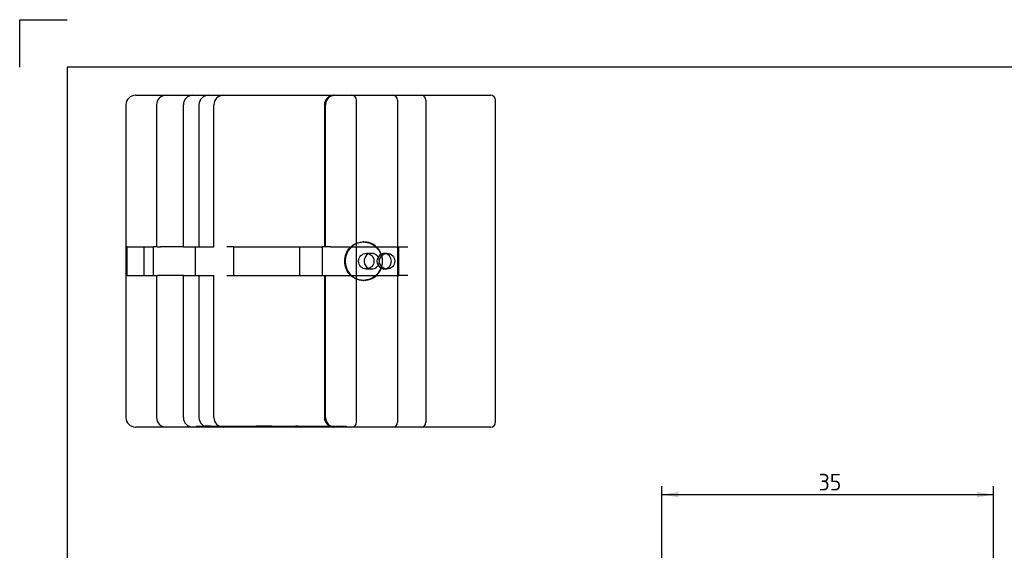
# Paper-space layout 'Sheet1' of a CAD drawing. Header units: millimetres. Extents: x 0 to 420, y 0 to 297.
# Tile 3 of 8: x 0 to 208, y 185 to 297. Entities that reach past the tile are written whole.
import ezdxf
from ezdxf.enums import TextEntityAlignment as Align
from ezdxf.lldxf.tags import DXFTag

# ---------------------------------------------------------------- set-up
doc = ezdxf.new("R2010")
doc.units = ezdxf.units.MM
doc.layers.add('Default', color=7, linetype='Continuous')
doc.layers.add('GEN0001-D315_MIN', color=7, linetype='Continuous')
doc.styles.add('SEACAD_Solid_Edge_ISO', font='seiso.ttf')
tags = doc.linetypes.add('HIDDEN2', pattern=[4.7625, 3.175, -1.5875]).pattern_tags.tags
tags[6:7] = [DXFTag(74, 4), DXFTag(75, 0), DXFTag(340, '0'), DXFTag(46, 0.0), DXFTag(50, 0.0), DXFTag(44, 0.0), DXFTag(45, 0.0)]
tags[4:5] = [DXFTag(74, 4), DXFTag(75, 0), DXFTag(340, '0'), DXFTag(46, 0.0), DXFTag(50, 0.0), DXFTag(44, 0.0), DXFTag(45, 0.0)]
doc.dimstyles.new('ISO', dxfattribs={"dimtxt": 3.5, "dimasz": 3.5, "dimexe": 1.75, "dimexo": 0, "dimgap": 0.875, "dimtad": 1, "dimlfac": 0.5, "dimtxsty": 'SEACAD_Solid_Edge_ISO', "dimblk1": '_SE_FILLED', "dimblk2": '_SE_FILLED', "dimsah": 1, "dimcen": 1.75, "dimadec": 0, "dimazin": 0, "dimtfac": 0.5, "dimtdec": 3, "dimtmove": 0, "dimatfit": 3, "dimfxl": 1, "dimarcsym": 0})

# ---------------------------------------------------------------- blocks, each defined once
blk = doc.blocks.new('SE1')
at = {"layer": 'GEN0001-D315_MIN', "color": 7, "linetype": 'Continuous'}
for p, q in [((24.52, 281.05), (24.41, 281.05)), ((24.52, 281.05), (30.87, 281.05)), ((30.87, 281.05), (45.05, 281.05)), ((45.05, 281.05), (66.3, 281.05)), ((66.3, 281.05), (84.71, 281.05)), ((84.71, 281.05), (92.28, 281.05)), ((92.28, 281.05), (94.82, 281.05)), ((94.82, 281.05), (99.37, 281.05)), ((22.41, 279.05), (22.41, 213.05)), ((28.87, 279.05), (28.87, 249.05)), ((64.3, 279.05), (64.3, 249.05)), ((85.71, 280.05), (85.71, 279.05)), ((85.71, 279.05), (85.71, 213.05)), ((100.37, 212.05), (100.37, 280.05)), ((22.66, 249.05), (22.52, 249.05)), ((22.66, 243.05), (22.66, 249.05)), ((22.66, 249.05), (28.26, 249.05)), ((28.26, 243.05), (28.26, 249.05)), ((29.08, 249.05), (28.26, 249.05)), ((45.15, 249.05), (43.73, 249.05)), ((45.15, 243.05), (45.15, 249.05)), ((45.15, 249.05), (63.89, 249.05)), ((63.89, 243.05), (63.89, 249.05)), ((65.66, 249.05), (63.89, 249.05)), ((22.52, 243.05), (22.66, 243.05)), ((22.66, 243.05), (28.26, 243.05)), ((28.26, 243.05), (29.08, 243.05)), ((28.87, 243.05), (28.87, 213.05)), ((43.73, 243.05), (45.15, 243.05)), ((45.15, 243.05), (63.89, 243.05)), ((63.89, 243.05), (65.66, 243.05)), ((64.3, 243.05), (64.3, 213.05)), ((85.71, 213.05), (85.71, 212.05)), ((24.41, 211.05), (24.52, 211.05)), ((30.87, 211.05), (24.52, 211.05)), ((45.05, 211.05), (30.87, 211.05)), ((41.23, 211.05), (41.23, 211.03)), ((43.14, 211.05), (43.14, 211.03)), ((43.95, 211.03), (43.95, 211.05)), ((44.42, 211.03), (44.42, 211.05)), ((66.3, 211.05), (45.05, 211.05)), ((50.56, 211.05), (50.56, 211.03)), ((54.56, 211.03), (54.56, 211.05)), ((56.11, 211.03), (56.11, 211.05)), ((57.99, 211.03), (57.99, 211.05)), ((63.47, 211.03), (63.47, 211.05)), ((65, 211.05), (65, 211.03)), ((84.71, 211.05), (66.3, 211.05)), ((66.5, 211.03), (66.5, 211.05)), ((92.28, 211.05), (84.71, 211.05)), ((94.82, 211.05), (92.28, 211.05)), ((99.37, 211.05), (94.82, 211.05))]:
    blk.add_line(p, q, dxfattribs=at)
at = {"layer": 'GEN0001-D315_MIN', "color": 7, "linetype": 'HIDDEN2'}
for p, q in [((34.53, 249.05), (34.53, 279.05)), ((37.82, 279.05), (37.82, 249.05)), ((40.96, 249.05), (40.96, 279.05)), ((64.52, 249.05), (64.52, 279.05)), ((71.05, 212.05), (71.05, 280.05)), ((79.71, 280.05), (79.71, 212.05)), ((72.62, 250.1), (72.5, 250.1)), ((26.28, 243.05), (26.28, 249.05)), ((29.08, 249.05), (29.74, 249.05)), ((34.53, 249.05), (29.74, 249.05)), ((34.53, 249.05), (40.96, 249.05)), ((37.1, 243.05), (37.1, 249.05)), ((59.12, 243.05), (59.12, 249.05)), ((65.66, 249.05), (80.01, 249.05)), ((74.21, 247.7), (73.13, 247.7)), ((77.51, 247.7), (76.94, 247.7)), ((80.01, 243.05), (80.01, 249.05)), ((80.01, 249.05), (81.89, 249.05)), ((73.13, 244.4), (74.21, 244.4)), ((76.94, 244.4), (77.51, 244.4)), ((29.74, 243.05), (29.08, 243.05)), ((34.53, 243.05), (29.74, 243.05)), ((34.53, 243.05), (40.96, 243.05)), ((34.53, 213.05), (34.53, 243.05)), ((37.82, 243.05), (37.82, 213.05)), ((40.96, 213.05), (40.96, 243.05)), ((64.52, 213.05), (64.52, 243.05)), ((65.66, 243.05), (80.01, 243.05)), ((72.5, 242), (72.62, 242)), ((81.89, 243.05), (80.01, 243.05)), ((37.24, 211.25), (37.24, 211.05)), ((37.24, 211.25), (37.25, 211.25)), ((37.25, 211.25), (37.25, 211.05)), ((37.25, 211.25), (37.34, 211.25)), ((37.3, 211.25), (37.3, 211.05)), ((37.34, 211.25), (37.34, 211.05)), ((37.34, 211.25), (37.36, 211.25)), ((37.36, 211.25), (37.36, 211.05)), ((37.36, 211.25), (37.52, 211.25)), ((37.48, 211.25), (37.48, 211.05)), ((37.52, 211.25), (37.52, 211.05)), ((37.52, 211.25), (37.86, 211.25)), ((37.54, 211.25), (37.54, 211.05)), ((37.83, 211.25), (37.83, 211.05)), ((37.86, 211.25), (37.86, 211.05)), ((37.86, 211.25), (37.95, 211.25)), ((37.86, 211.25), (37.86, 211.05)), ((37.9, 211.25), (37.9, 211.05)), ((37.93, 211.25), (37.93, 211.05)), ((37.95, 211.25), (37.95, 211.05)), ((37.95, 211.25), (39.12, 211.25)), ((38.05, 211.25), (38.05, 211.05)), ((38.07, 211.25), (38.07, 211.05)), ((38.29, 211.25), (38.29, 211.05)), ((38.66, 211.25), (38.66, 211.05)), ((39.14, 211.28), (39.14, 211.03)), ((40.27, 211.25), (39.14, 211.25)), ((39.32, 211.28), (39.32, 211.03)), ((39.8, 211.25), (39.8, 211.05)), ((40.27, 211.25), (40.27, 211.05)), ((40.27, 211.25), (40.45, 211.25)), ((40.48, 211.25), (40.48, 211.05)), ((40.48, 211.25), (42.35, 211.25)), ((40.53, 211.28), (40.53, 211.03)), ((40.56, 211.25), (40.56, 211.05)), ((41.11, 211.25), (41.11, 211.05)), ((41.12, 211.25), (41.12, 211.05)), ((41.23, 211.28), (41.23, 211.05)), ((41.38, 211.25), (41.38, 211.05)), ((41.38, 211.25), (41.38, 211.05)), ((41.5, 211.25), (41.5, 211.05)), ((41.53, 211.25), (41.53, 211.05)), ((41.72, 211.25), (41.72, 211.05)), ((42.36, 211.25), (42.36, 211.05)), ((42.38, 211.25), (42.38, 211.05)), ((42.38, 211.25), (42.75, 211.25)), ((42.39, 211.25), (42.39, 211.05)), ((42.42, 211.25), (42.42, 211.05)), ((42.43, 211.28), (42.43, 211.03)), ((42.45, 211.25), (42.45, 211.05)), ((42.47, 211.25), (42.47, 211.05)), ((42.75, 211.25), (42.75, 211.05)), ((42.75, 211.25), (45.9, 211.25)), ((42.93, 211.25), (42.93, 211.05)), ((42.93, 211.25), (42.93, 211.05)), ((42.94, 211.25), (42.94, 211.05)), ((42.95, 211.25), (42.95, 211.05)), ((42.98, 211.25), (42.98, 211.05)), ((43.01, 211.25), (43.01, 211.05)), ((43.04, 211.25), (43.04, 211.05)), ((43.1, 211.25), (43.1, 211.05)), ((43.14, 211.28), (43.14, 211.05)), ((43.19, 211.25), (43.19, 211.05)), ((43.23, 211.25), (43.23, 211.05)), ((43.46, 211.25), (43.46, 211.05)), ((43.46, 211.25), (43.46, 211.05)), ((43.47, 211.25), (43.47, 211.05)), ((43.51, 211.25), (43.51, 211.05)), ((43.6, 211.25), (43.6, 211.05)), ((43.72, 211.25), (43.72, 211.05)), ((43.75, 211.25), (43.75, 211.05)), ((43.84, 211.25), (43.84, 211.05)), ((43.93, 211.25), (43.93, 211.05)), ((43.95, 211.05), (43.95, 211.28)), ((43.95, 211.05), (43.95, 211.25)), ((44.06, 211.25), (44.06, 211.05)), ((44.32, 211.25), (44.32, 211.05)), ((44.42, 211.05), (44.42, 211.28)), ((44.62, 211.05), (44.62, 211.25)), ((44.64, 211.03), (44.64, 211.28)), ((45.01, 211.25), (45.01, 211.05)), ((45.08, 211.03), (45.08, 211.28)), ((45.36, 211.25), (45.36, 211.05)), ((45.7, 211.25), (45.7, 211.05)), ((45.76, 211.25), (45.76, 211.05)), ((45.9, 211.25), (45.9, 211.05)), ((45.9, 211.25), (48.51, 211.25)), ((46.01, 211.25), (46.01, 211.05)), ((46.35, 211.25), (46.35, 211.05)), ((46.43, 211.25), (46.43, 211.05)), ((46.44, 211.25), (46.44, 211.05)), ((46.63, 211.25), (46.63, 211.05)), ((46.7, 211.25), (46.7, 211.05)), ((47.12, 211.25), (47.12, 211.05)), ((47.14, 211.25), (47.14, 211.05)), ((47.37, 211.25), (47.37, 211.05)), ((48.24, 211.25), (48.24, 211.05)), ((48.51, 211.25), (48.51, 211.05)), ((48.51, 211.25), (48.51, 211.05)), ((48.51, 211.25), (49.05, 211.25)), ((48.52, 211.25), (48.52, 211.05)), ((48.53, 211.25), (48.53, 211.05)), ((48.59, 211.25), (48.59, 211.05)), ((49.05, 211.25), (49.05, 211.05)), ((49.05, 211.25), (49.85, 211.25)), ((49.05, 211.25), (49.05, 211.05)), ((49.12, 211.25), (49.12, 211.05)), ((49.14, 211.25), (49.14, 211.05)), ((49.32, 211.25), (49.32, 211.05)), ((49.76, 211.25), (49.76, 211.05)), ((49.84, 211.25), (49.84, 211.05)), ((53.17, 211.25), (49.87, 211.25)), ((49.87, 211.25), (49.87, 211.05)), ((49.99, 211.28), (49.99, 211.03)), ((50.01, 211.25), (50.01, 211.05)), ((50.11, 211.25), (50.11, 211.05)), ((50.3, 211.25), (50.3, 211.05)), ((50.32, 211.25), (50.32, 211.05)), ((50.56, 211.28), (50.56, 211.05)), ((50.63, 211.28), (50.63, 211.03)), ((50.64, 211.25), (50.64, 211.05)), ((51.06, 211.25), (51.06, 211.05)), ((51.11, 211.25), (51.11, 211.05)), ((51.51, 211.25), (51.51, 211.05)), ((51.89, 211.25), (51.89, 211.05)), ((51.91, 211.25), (51.91, 211.05)), ((52.03, 211.25), (52.03, 211.05)), ((52.05, 211.25), (52.05, 211.05)), ((52.39, 211.25), (52.39, 211.05)), ((52.48, 211.25), (52.48, 211.05)), ((52.52, 211.25), (52.52, 211.05)), ((52.54, 211.25), (52.54, 211.05)), ((52.71, 211.25), (52.71, 211.05)), ((52.83, 211.25), (52.83, 211.05)), ((52.86, 211.25), (52.86, 211.05)), ((53.06, 211.25), (53.06, 211.05)), ((53.13, 211.25), (53.13, 211.05)), ((53.22, 211.28), (53.22, 211.03)), ((53.22, 211.25), (56.69, 211.25)), ((53.68, 211.25), (53.68, 211.05)), ((53.72, 211.05), (53.72, 211.25)), ((53.88, 211.25), (53.88, 211.05)), ((54.09, 211.25), (54.09, 211.05)), ((54.42, 211.03), (54.42, 211.28)), ((54.56, 211.05), (54.56, 211.28)), ((54.65, 211.25), (54.65, 211.05)), ((54.85, 211.28), (54.85, 211.03)), ((55.03, 211.25), (55.03, 211.05)), ((55.04, 211.25), (55.04, 211.05)), ((55.05, 211.25), (55.05, 211.05)), ((55.17, 211.25), (55.17, 211.05)), ((55.25, 211.05), (55.25, 211.25)), ((55.26, 211.25), (55.26, 211.05)), ((55.43, 211.25), (55.43, 211.05)), ((55.53, 211.25), (55.53, 211.05)), ((55.54, 211.25), (55.54, 211.05)), ((55.57, 211.25), (55.57, 211.05)), ((55.71, 211.25), (55.71, 211.05)), ((55.73, 211.25), (55.73, 211.05)), ((55.9, 211.25), (55.9, 211.05)), ((55.94, 211.25), (55.94, 211.05)), ((56.02, 211.25), (56.02, 211.05)), ((56.11, 211.05), (56.11, 211.28)), ((56.22, 211.25), (56.22, 211.05)), ((56.23, 211.25), (56.23, 211.05)), ((56.37, 211.25), (56.37, 211.05)), ((56.51, 211.25), (56.51, 211.05)), ((56.52, 211.25), (56.52, 211.05)), ((56.69, 211.05), (56.69, 211.25)), ((56.75, 211.25), (58.28, 211.25)), ((56.78, 211.25), (56.78, 211.05)), ((56.85, 211.25), (56.85, 211.05)), ((57.44, 211.25), (57.44, 211.05)), ((57.49, 211.25), (57.49, 211.05)), ((57.99, 211.05), (57.99, 211.28)), ((58.03, 211.25), (58.03, 211.05)), ((58.66, 211.25), (58.28, 211.25)), ((58.66, 211.05), (58.66, 211.25)), ((58.68, 211.25), (58.92, 211.25)), ((58.92, 211.25), (58.92, 211.05)), ((58.92, 211.25), (59.48, 211.25)), ((59.48, 211.25), (59.48, 211.05)), ((59.48, 211.25), (60.4, 211.25)), ((59.93, 211.25), (59.93, 211.05)), ((60.4, 211.25), (60.4, 211.05)), ((60.4, 211.25), (60.98, 211.25)), ((60.62, 211.25), (60.62, 211.05)), ((60.98, 211.25), (60.98, 211.05)), ((61, 211.25), (64.18, 211.25)), ((62.88, 211.25), (62.88, 211.05)), ((63.28, 211.25), (63.28, 211.05)), ((63.32, 211.25), (63.32, 211.05)), ((63.47, 211.05), (63.47, 211.28)), ((64.18, 211.28), (64.18, 211.03)), ((64.18, 211.25), (64.37, 211.25)), ((64.18, 211.05), (64.18, 211.25)), ((64.37, 211.25), (68.86, 211.25)), ((65, 211.28), (65, 211.05)), ((66.5, 211.05), (66.5, 211.28)), ((67.31, 211.03), (67.31, 211.28)), ((68.39, 211.25), (68.39, 211.05)), ((68.44, 211.25), (68.44, 211.05)), ((68.86, 211.25), (68.86, 211.05))]:
    blk.add_line(p, q, dxfattribs=at)
at = {"layer": 'GEN0001-D315_MIN', "color": 7, "linetype": 'Continuous'}
for centre, radius, start, end in [((24.41, 279.05), 2, 90, 180), ((30.87, 279.05), 2, 90, 180), ((66.3, 279.05), 2, 90, 180), ((84.71, 280.05), 1, 0, 90), ((99.37, 280.05), 1, 0, 90), ((24.41, 213.05), 2, 180, 270), ((30.87, 213.05), 2, 180, 270), ((66.3, 213.05), 2, 180, 270), ((84.71, 212.05), 1, 270, 0), ((99.37, 212.05), 1, 270, 0)]:
    blk.add_arc(centre, radius, start, end, dxfattribs=at)
at = {"layer": 'GEN0001-D315_MIN', "color": 7, "linetype": 'HIDDEN2'}
for centre, radius, start, end in [((36.53, 279.05), 2, 90, 180), ((39.82, 279.05), 2, 90, 180), ((42.96, 279.05), 2, 90, 180), ((66.52, 279.05), 2, 90, 180), ((70.05, 280.05), 1, 0, 90), ((70.05, 280.05), 1, 0, 90), ((78.71, 280.05), 1, 0, 90), ((77, 246.05), 1.64, 86.1206, 273.8794), ((36.53, 213.05), 2, 180, 270), ((39.82, 213.05), 2, 180, 270), ((42.96, 213.05), 2, 180, 270), ((66.52, 213.05), 2, 180, 270), ((70.05, 212.05), 1, 270, 0), ((70.05, 212.05), 1, 270, 0), ((78.71, 212.05), 1, 270, 0)]:
    blk.add_arc(centre, radius, start, end, dxfattribs=at)
at = {"layer": 'GEN0001-D315_MIN', "color": 7, "linetype": 'Continuous'}
blk.add_ellipse((72.62, 246.05), major_axis=(0, 4.05), ratio=0.977994, start_param=0, end_param=3.112457, dxfattribs=at)
at = {"layer": 'GEN0001-D315_MIN', "color": 7, "linetype": 'HIDDEN2'}
for centre, major_axis, ratio, start_param, end_param in [((72.62, 246.05), (0, 4.05), 0.977994, 3.112457, 6.283185), ((76.94, 246.05), (0, 1.65), 0.906238, 3.255074, 6.169704)]:
    blk.add_ellipse(centre, major_axis=major_axis, ratio=ratio, start_param=start_param, end_param=end_param, dxfattribs=at)
at = {"layer": 'GEN0001-D315_MIN', "color": 7, "linetype": 'Continuous'}
blk.add_ellipse((73.13, 246.05), major_axis=(0, 1.65), ratio=0.977994, dxfattribs=at)
at = {"layer": 'GEN0001-D315_MIN', "color": 7, "linetype": 'HIDDEN2'}
blk.add_ellipse((77.51, 246.05), major_axis=(0, -1.65), ratio=0.977994, dxfattribs=at)
at = {"layer": 'GEN0001-D315_MIN', "color": 7, "linetype": 'Continuous'}
for points, knots in [([(72.5, 250.1), (71.45, 250.1), (70.44, 249.66), (68.99, 248.17), (68.57, 247.11), (68.57, 245), (68.98, 243.94), (70.44, 242.43), (71.46, 242), (73.53, 242), (74.57, 242.44), (76.05, 243.93), (76.49, 244.98), (76.49, 247.12), (76.05, 248.16), (74.58, 249.66), (73.55, 250.1), (72.5, 250.1)], [0, 0, 0, 0, 0.125, 0.125, 0.25, 0.25, 0.375, 0.375, 0.5, 0.5, 0.625, 0.625, 0.75, 0.75, 0.875, 0.875, 1, 1, 1, 1]), ([(73.64, 247.59), (73.63, 247.59), (73.62, 247.58), (73.61, 247.58), (73.46, 247.51), (73.32, 247.42), (73.2, 247.31), (73.07, 247.19), (72.96, 247.05), (72.88, 246.89), (72.79, 246.73), (72.73, 246.54), (72.7, 246.36), (72.67, 246.18), (72.66, 245.99), (72.69, 245.82), (72.71, 245.65), (72.75, 245.48), (72.82, 245.33), (72.89, 245.18), (72.98, 245.03), (73.08, 244.91), (73.2, 244.77), (73.34, 244.66), (73.5, 244.58), (73.55, 244.55), (73.61, 244.52), (73.66, 244.5)], [0.3080058, 0.3080058, 0.3080058, 0.3080058, 0.3115781, 0.3115781, 0.3115781, 0.3617098, 0.3617098, 0.3617098, 0.4153855, 0.4153855, 0.4153855, 0.4708395, 0.4708395, 0.4708395, 0.5226811, 0.5226811, 0.5226811, 0.5711965, 0.5711965, 0.5711965, 0.6217595, 0.6217595, 0.6217595, 0.6764379, 0.6764379, 0.6764379, 0.6942455, 0.6942455, 0.6942455, 0.6942455])]:
    blk.add_open_spline(points, degree=3, knots=knots, dxfattribs=at)
at = {"layer": 'GEN0001-D315_MIN', "color": 7, "linetype": 'HIDDEN2'}
for points, knots in [([(75.9, 246.05), (75.9, 246.23), (75.87, 246.4), (75.81, 246.57), (75.75, 246.73), (75.66, 246.89), (75.56, 247.03), (75.44, 247.18), (75.31, 247.3), (75.15, 247.41), (74.99, 247.52), (74.81, 247.6), (74.63, 247.65), (74.45, 247.69), (74.27, 247.71), (74.09, 247.7), (73.93, 247.68), (73.78, 247.65), (73.64, 247.59)], [0, 0, 0, 0, 0.0505401, 0.0505401, 0.0505401, 0.1008884, 0.1008884, 0.1008884, 0.1540551, 0.1540551, 0.1540551, 0.2095615, 0.2095615, 0.2095615, 0.262185, 0.262185, 0.262185, 0.3080058, 0.3080058, 0.3080058, 0.3080058]), ([(73.66, 244.5), (73.77, 244.46), (73.9, 244.43), (74.02, 244.41), (74.19, 244.39), (74.37, 244.4), (74.54, 244.43), (74.71, 244.47), (74.87, 244.53), (75.02, 244.61), (75.18, 244.7), (75.32, 244.81), (75.45, 244.94), (75.58, 245.08), (75.69, 245.24), (75.76, 245.42), (75.84, 245.59), (75.89, 245.78), (75.9, 245.97), (75.9, 246), (75.9, 246.02), (75.9, 246.05)], [0.6942455, 0.6942455, 0.6942455, 0.6942455, 0.7312571, 0.7312571, 0.7312571, 0.7822227, 0.7822227, 0.7822227, 0.8313778, 0.8313778, 0.8313778, 0.8827654, 0.8827654, 0.8827654, 0.9376705, 0.9376705, 0.9376705, 0.9921959, 0.9921959, 0.9921959, 1, 1, 1, 1])]:
    blk.add_open_spline(points, degree=3, knots=knots, dxfattribs=at)
blk = doc.blocks.new('DMBLK35')
at = {"layer": 'Default', "linetype": 'Continuous'}
for points in [[(138.98, 197.39), (135.48, 196.8), (138.98, 196.22)], [(201.98, 197.39), (201.98, 196.22), (205.48, 196.8)]]:
    blk.add_hatch(color=7, dxfattribs=at).paths.add_polyline_path(points)
at = {"layer": 'Default', "color": 7, "linetype": 'Continuous'}
for p, q in [((135.48, 173.75), (135.48, 198.55)), ((205.48, 173.75), (205.48, 198.55)), ((135.48, 196.8), (205.48, 196.8))]:
    blk.add_line(p, q, dxfattribs=at)
at = {"layer": 'Default', "color": 7, "linetype": 'Continuous', "style": 'SEACAD_Solid_Edge_ISO'}
blk.add_text('35', height=3.5, dxfattribs=at).set_placement((168.57, 201.18), align=Align.TOP_LEFT)
blk = doc.blocks.new('_SE_FILLED')
at = {"color": 0}
blk.add_line((0, 0), (-1, 0), dxfattribs=at)
blk.add_solid([(0, 0), (-1, -0.1665), (-1, 0.1665), (0, 0)], dxfattribs=at)

psp = doc.layouts.new('Sheet1')

# ---------------------------------------------------------------- linework, layer by layer
at = {"layer": 'Default', "color": 7, "linetype": 'Continuous'}
for p, q in [((0, 287), (0, 297)), ((0, 297), (10, 297)), ((410, 287), (10, 287)), ((10, 287), (10, 10))]:
    psp.add_line(p, q, dxfattribs=at)

# ---------------------------------------------------------------- block references
at = {"layer": 'Default'}
psp.add_blockref('SE1', (0, 0), dxfattribs=at)

# ---------------------------------------------------------------- dimensions: what is measured, and where the dimension line sits
at = {"layer": 'Default', "color": 7, "linetype": 'Continuous'}
dim = psp.add_linear_dim(base=(135.476, 196.804), p1=(135.476, 168.748), p2=(205.476, 168.748), angle=0, text='\\A1;<>', dimstyle='ISO', dxfattribs=at)
dim.commit()
dim.dimension.update_dxf_attribs({"geometry": 'DMBLK35', "text_midpoint": (170.476, 196.804), "dimtype": 161})

doc.saveas('drawing.dxf')
